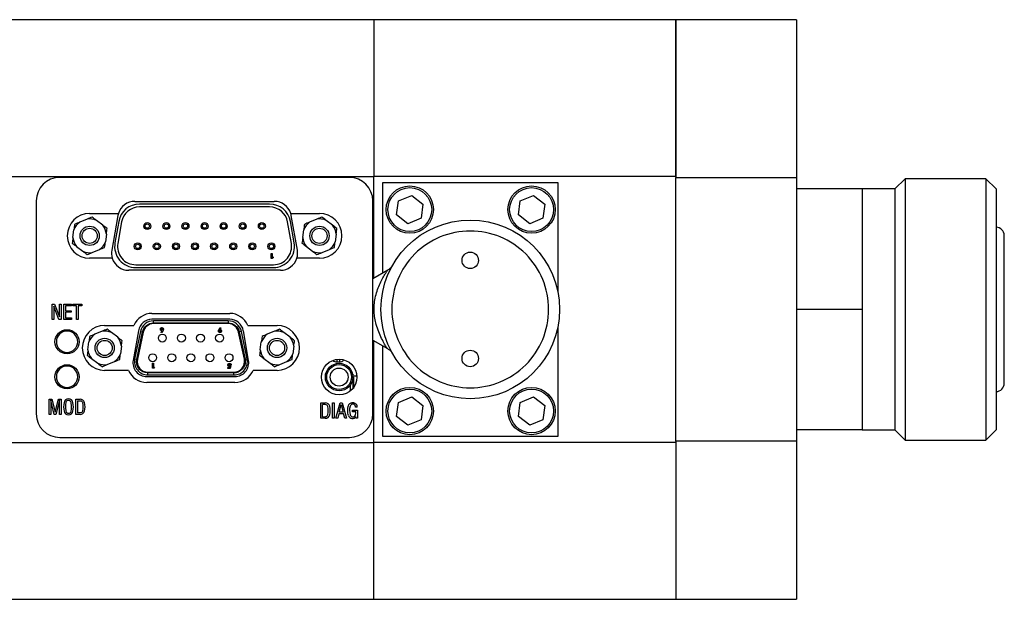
# Model space of a CAD drawing. Header units: inches. Extents: x 1.6 to 32.1, y 1.8 to 20.6.
# Tile 5 of 13: x 11.4 to 17, y 17.3 to 20.6. Entities that reach past the tile are written whole.
import ezdxf

# ---------------------------------------------------------------- set-up
doc = ezdxf.new("R2010")
doc.units = ezdxf.units.IN
doc.header["$LTSCALE"] = 2
doc.header["$MEASUREMENT"] = 0

msp = doc.modelspace()

# ---------------------------------------------------------------- linework, layer by layer
at = {"color": 7, "linetype": 'Continuous', "lineweight": 25}
for p, q in [((13.3754, 20.6356), (8.651, 20.6356)), ((15.0998, 20.6367), (13.3754, 20.6367)), ((13.3754, 20.6367), (13.3754, 19.7432)), ((15.7887, 20.6367), (15.0998, 20.6367)), ((15.0998, 20.6367), (15.0998, 19.7356)), ((15.0998, 19.7432), (15.0998, 20.6367)), ((15.7887, 20.6367), (15.7887, 19.7356)), ((8.651, 19.7421), (13.3754, 19.7421)), ((13.2363, 19.7366), (11.5828, 19.7366)), ((13.3754, 19.7432), (15.0998, 19.7432)), ((13.3754, 19.1615), (13.3754, 19.7432)), ((15.0998, 19.7356), (15.7887, 19.7356)), ((15.0998, 18.2307), (15.0998, 19.7356)), ((15.7887, 19.7356), (15.7887, 18.2307)), ((13.4265, 19.191), (13.4265, 19.7081)), ((13.4265, 19.7081), (14.4265, 19.7081)), ((14.4265, 19.7081), (14.4265, 19.0836)), ((16.4092, 19.7288), (16.3512, 19.6708)), ((16.8707, 19.7288), (16.4092, 19.7288)), ((16.4092, 19.7288), (16.4092, 18.2375)), ((16.9287, 19.6708), (16.8707, 19.7288)), ((16.8707, 19.7288), (16.8707, 18.2375)), ((13.5169, 19.6027), (13.5921, 19.6339)), ((13.5921, 19.6339), (13.6567, 19.5843)), ((14.2119, 19.6027), (14.2871, 19.6339)), ((14.2871, 19.6339), (14.3517, 19.5843)), ((16.1637, 19.6706), (15.7887, 19.6706)), ((16.3512, 19.6706), (16.1637, 19.6706)), ((16.1637, 19.6706), (16.1637, 19.3269)), ((16.3512, 19.6708), (16.3512, 18.2955)), ((16.9287, 19.6708), (16.9287, 18.2955)), ((11.4489, 19.6027), (11.4489, 18.3862)), ((12.0112, 19.5999), (12.8079, 19.5999)), ((12.7811, 19.5844), (12.0381, 19.5844)), ((12.7811, 19.568), (12.0381, 19.568)), ((13.3702, 18.3862), (13.3702, 19.6027)), ((13.5063, 19.522), (13.5169, 19.6027)), ((13.6567, 19.5843), (13.6461, 19.5036)), ((14.2013, 19.522), (14.2119, 19.6027)), ((14.3517, 19.5843), (14.3411, 19.5036)), ((11.7536, 19.531), (11.9173, 19.531)), ((11.9143, 19.5185), (11.8795, 19.3217)), ((12.9018, 19.531), (13.0655, 19.531)), ((12.9395, 19.3217), (12.9048, 19.5185)), ((13.5709, 19.4724), (13.5063, 19.522)), ((14.2659, 19.4724), (14.2013, 19.522)), ((11.7385, 19.498), (11.697, 19.4808)), ((11.8282, 19.4636), (11.7926, 19.4909)), ((11.9195, 19.4849), (11.898, 19.3629)), ((11.9356, 19.4821), (11.9141, 19.3601)), ((12.905, 19.3601), (12.8835, 19.4821)), ((12.9211, 19.3629), (12.8996, 19.4849)), ((13.0505, 19.498), (13.009, 19.4808)), ((13.1402, 19.4636), (13.1046, 19.4909)), ((13.6461, 19.5036), (13.5709, 19.4724)), ((14.3411, 19.5036), (14.2659, 19.4724)), ((11.6579, 19.3929), (11.6638, 19.4374)), ((11.8492, 19.4131), (11.8433, 19.3686)), ((12.9699, 19.3929), (12.9758, 19.4374)), ((13.1612, 19.4131), (13.1553, 19.3686)), ((16.9756, 18.5613), (16.9756, 19.405)), ((11.6789, 19.3425), (11.7145, 19.3152)), ((12.9909, 19.3425), (13.0265, 19.3152)), ((11.7686, 19.3081), (11.8101, 19.3252)), ((12.7904, 19.303), (12.7962, 19.303)), ((12.7904, 19.273), (12.7904, 19.303)), ((12.7962, 19.303), (12.7962, 19.2781)), ((12.7962, 19.2781), (12.8021, 19.2826)), ((12.8021, 19.2826), (12.8021, 19.2775)), ((13.0806, 19.3081), (13.1221, 19.3252)), ((16.1637, 19.3269), (16.1637, 18.9831)), ((11.8826, 19.2751), (11.7536, 19.2751)), ((12.0165, 19.238), (12.8026, 19.238)), ((12.7962, 19.273), (12.7904, 19.273)), ((12.8021, 19.2775), (12.7962, 19.273)), ((13.0655, 19.2751), (12.9365, 19.2751)), ((12.8426, 19.2062), (11.9765, 19.2062)), ((12.0165, 19.2216), (12.8026, 19.2216)), ((13.4557, 19.2078), (13.3702, 19.1585)), ((11.5395, 18.9264), (11.5395, 19.0129)), ((11.5395, 19.0129), (11.5527, 19.0129)), ((11.5527, 19.0129), (11.5817, 18.9402)), ((11.5817, 19.0129), (11.5909, 19.0129)), ((11.5817, 18.9402), (11.5817, 19.0129)), ((11.5909, 19.0129), (11.5909, 18.9264)), ((11.6064, 19.0129), (11.6495, 19.0129)), ((11.6064, 18.9264), (11.6064, 19.0129)), ((11.6495, 19.0036), (11.6157, 19.0036)), ((11.6157, 19.0036), (11.6157, 18.9759)), ((11.6495, 19.0129), (11.6495, 19.0036)), ((11.6566, 19.0036), (11.6566, 19.0129)), ((11.6566, 19.0129), (11.7096, 19.0129)), ((11.6786, 19.0036), (11.6566, 19.0036)), ((11.6786, 18.9264), (11.6786, 19.0036)), ((11.7096, 19.0036), (11.6888, 19.0036)), ((11.6888, 19.0036), (11.6888, 18.9264)), ((11.7096, 19.0129), (11.7096, 19.0036)), ((11.5784, 18.9264), (11.5487, 19.0007)), ((11.5487, 19.0007), (11.5487, 18.9264)), ((11.6157, 18.9759), (11.6471, 18.9759)), ((11.6471, 18.9671), (11.6157, 18.9671)), ((11.6157, 18.9671), (11.6157, 18.9355)), ((11.6471, 18.9759), (11.6471, 18.9671)), ((12.1092, 18.9601), (12.5534, 18.9601)), ((16.1637, 18.9831), (15.7887, 18.9831)), ((16.1637, 18.9831), (16.1637, 18.6394)), ((11.5487, 18.9264), (11.5395, 18.9264)), ((11.5909, 18.9264), (11.5784, 18.9264)), ((11.6495, 18.9264), (11.6064, 18.9264)), ((11.6157, 18.9355), (11.6495, 18.9355)), ((11.6495, 18.9355), (11.6495, 18.9264)), ((11.6888, 18.9264), (11.6786, 18.9264)), ((11.8392, 18.8912), (12.0057, 18.8912)), ((12.5534, 18.9266), (12.1092, 18.9266)), ((12.5443, 18.9178), (12.1186, 18.9178)), ((12.1186, 18.9058), (12.1186, 18.9178)), ((12.1186, 18.9058), (12.5443, 18.9058)), ((12.5443, 18.9028), (12.1186, 18.9028)), ((12.5443, 18.9018), (12.1186, 18.9018)), ((12.5443, 18.9178), (12.5443, 18.9058)), ((12.657, 18.8912), (12.8234, 18.8912)), ((11.8241, 18.8582), (11.7827, 18.841)), ((11.9139, 18.8238), (11.8783, 18.8511)), ((12.0317, 18.8616), (12.0018, 18.6923)), ((12.0433, 18.8567), (12.0104, 18.7017)), ((12.0222, 18.6993), (12.055, 18.8543)), ((12.0579, 18.8536), (12.0251, 18.6986)), ((12.0589, 18.8534), (12.0261, 18.6984)), ((12.0433, 18.8567), (12.055, 18.8543)), ((12.1609, 18.8519), (12.1658, 18.8615)), ((12.1653, 18.8497), (12.1609, 18.8519)), ((12.1724, 18.8636), (12.1653, 18.8497)), ((12.491, 18.8666), (12.4981, 18.8805)), ((12.5025, 18.8783), (12.4977, 18.8687)), ((12.4981, 18.8805), (12.5025, 18.8783)), ((12.6368, 18.6984), (12.604, 18.8534)), ((12.6378, 18.6986), (12.6049, 18.8536)), ((12.6196, 18.8567), (12.6079, 18.8543)), ((12.6079, 18.8543), (12.6407, 18.6993)), ((12.6524, 18.7017), (12.6196, 18.8567)), ((12.6608, 18.6923), (12.631, 18.8616)), ((12.8084, 18.8582), (12.7669, 18.841)), ((12.8981, 18.8238), (12.8625, 18.8511)), ((14.4265, 18.8826), (14.4265, 18.2581)), ((11.7436, 18.7532), (11.7494, 18.7977)), ((12.7278, 18.7532), (12.7337, 18.7977)), ((13.3702, 18.8078), (13.4534, 18.7598)), ((13.3754, 18.2231), (13.3754, 18.8048)), ((11.9348, 18.7733), (11.929, 18.7288)), ((12.9191, 18.7733), (12.9132, 18.7288)), ((13.4265, 18.2581), (13.4265, 18.7753)), ((11.7645, 18.7027), (11.8001, 18.6754)), ((11.8543, 18.6683), (11.8957, 18.6855)), ((12.0104, 18.7017), (12.0222, 18.6993)), ((12.113, 18.6482), (12.113, 18.676)), ((12.113, 18.676), (12.118, 18.676)), ((12.118, 18.676), (12.118, 18.6528)), ((12.5615, 18.6677), (12.5558, 18.6677)), ((12.6407, 18.6993), (12.6524, 18.7017)), ((12.7488, 18.7027), (12.7844, 18.6754)), ((12.8385, 18.6683), (12.88, 18.6855)), ((13.1646, 18.6835), (13.1792, 18.6835)), ((11.9758, 18.6353), (11.8392, 18.6353)), ((12.0858, 18.6248), (12.5771, 18.6248)), ((12.0858, 18.6238), (12.5771, 18.6238)), ((12.5771, 18.6208), (12.0858, 18.6208)), ((12.0858, 18.6088), (12.0858, 18.6208)), ((12.0858, 18.6088), (12.5771, 18.6088)), ((12.1207, 18.6482), (12.113, 18.6482)), ((12.118, 18.6528), (12.1237, 18.6528)), ((12.1237, 18.6528), (12.1207, 18.6482)), ((12.5433, 18.6513), (12.552, 18.6513)), ((12.5433, 18.6466), (12.5433, 18.6513)), ((12.556, 18.6466), (12.5433, 18.6466)), ((12.552, 18.6513), (12.5531, 18.6565)), ((12.5551, 18.6631), (12.5593, 18.6621)), ((12.5593, 18.6621), (12.556, 18.6466)), ((12.5771, 18.6088), (12.5771, 18.6208)), ((12.8234, 18.6353), (12.6868, 18.6353)), ((16.1637, 18.6394), (16.1637, 18.2956)), ((12.0794, 18.5999), (12.5833, 18.5999)), ((12.5833, 18.5664), (12.0794, 18.5664)), ((13.2793, 18.6028), (13.2601, 18.6028)), ((13.2404, 18.5489), (13.2404, 18.5168)), ((11.5215, 18.3839), (11.5215, 18.4702)), ((11.5215, 18.4702), (11.5382, 18.4702)), ((11.5311, 18.4642), (11.5311, 18.3839)), ((11.5511, 18.3839), (11.5311, 18.4642)), ((11.5382, 18.4702), (11.5558, 18.3973)), ((11.5558, 18.3973), (11.575, 18.4702)), ((11.5816, 18.4642), (11.5608, 18.3839)), ((11.575, 18.4702), (11.5911, 18.4702)), ((11.5816, 18.3839), (11.5816, 18.4642)), ((11.5911, 18.4702), (11.5911, 18.3839)), ((11.6739, 18.3836), (11.6739, 18.4704)), ((11.6739, 18.4704), (11.6993, 18.4704)), ((11.6837, 18.462), (11.6837, 18.3921)), ((13.0731, 18.3623), (13.0731, 18.4491)), ((13.0731, 18.4491), (13.0985, 18.4491)), ((13.0829, 18.3707), (13.0829, 18.4406)), ((13.14, 18.3623), (13.14, 18.4494)), ((13.14, 18.4494), (13.1504, 18.4494)), ((13.1504, 18.4494), (13.1504, 18.3623)), ((13.1597, 18.3623), (13.1834, 18.449)), ((13.1782, 18.3963), (13.1895, 18.4413)), ((13.1834, 18.449), (13.1959, 18.449)), ((13.1895, 18.4413), (13.2009, 18.3963)), ((13.1959, 18.449), (13.2199, 18.3623)), ((13.5063, 18.372), (13.5169, 18.4527)), ((13.5169, 18.4527), (13.5921, 18.4839)), ((13.5921, 18.4839), (13.6567, 18.4343)), ((14.2013, 18.372), (14.2119, 18.4527)), ((14.2119, 18.4527), (14.2871, 18.4839)), ((14.2871, 18.4839), (14.3517, 18.4343)), ((11.5311, 18.3839), (11.5215, 18.3839)), ((11.5608, 18.3839), (11.5511, 18.3839)), ((11.5911, 18.3839), (11.5816, 18.3839)), ((11.6993, 18.3836), (11.6739, 18.3836)), ((13.1758, 18.3876), (13.1696, 18.3623)), ((13.203, 18.3876), (13.1758, 18.3876)), ((13.2009, 18.3963), (13.1782, 18.3963)), ((13.2097, 18.3623), (13.203, 18.3876)), ((13.2534, 18.4077), (13.2826, 18.4077)), ((13.2534, 18.3991), (13.2534, 18.4077)), ((13.2733, 18.3991), (13.2534, 18.3991)), ((13.2817, 18.4245), (13.272, 18.4245)), ((13.2826, 18.4077), (13.2826, 18.3625)), ((13.6567, 18.4343), (13.6461, 18.3536)), ((14.3517, 18.4343), (14.3411, 18.3536)), ((13.0985, 18.3623), (13.0731, 18.3623)), ((13.1504, 18.3623), (13.14, 18.3623)), ((13.1696, 18.3623), (13.1597, 18.3623)), ((13.2199, 18.3623), (13.2097, 18.3623)), ((13.2741, 18.3625), (13.274, 18.371)), ((13.2826, 18.3625), (13.2741, 18.3625)), ((13.5709, 18.3224), (13.5063, 18.372)), ((13.6461, 18.3536), (13.5709, 18.3224)), ((14.2659, 18.3224), (14.2013, 18.372)), ((14.3411, 18.3536), (14.2659, 18.3224)), ((16.1637, 18.2956), (15.7887, 18.2956)), ((16.1637, 18.2956), (16.3512, 18.2956)), ((16.3512, 18.2955), (16.4092, 18.2375)), ((16.8707, 18.2375), (16.9287, 18.2955)), ((13.3754, 18.222), (8.651, 18.222)), ((11.5828, 18.2523), (13.2363, 18.2523)), ((15.0998, 18.2231), (13.3754, 18.2231)), ((13.3754, 17.8134), (13.3754, 18.2231)), ((14.4265, 18.2581), (13.4265, 18.2581)), ((15.7887, 18.2307), (15.0998, 18.2307)), ((15.0998, 18.2307), (15.0998, 17.3296)), ((15.0998, 18.2231), (15.0998, 17.3296)), ((15.7887, 18.2307), (15.7887, 17.3296)), ((16.4092, 18.2375), (16.8707, 18.2375)), ((13.3754, 17.3285), (13.3754, 17.8134)), ((8.651, 17.3285), (13.3754, 17.3285)), ((13.3754, 17.3296), (15.0998, 17.3296)), ((15.0998, 17.3296), (15.7887, 17.3296))]:
    msp.add_line(p, q, dxfattribs=at)
at = {"color": 8, "linetype": 'Continuous', "lineweight": 25}
for p, q in [((13.1646, 18.6976), (13.1646, 18.6835)), ((13.1792, 18.6984), (13.1792, 18.6835)), ((13.2561, 18.5876), (13.2561, 18.532))]:
    msp.add_line(p, q, dxfattribs=at)
at = {"color": 7, "linetype": 'Continuous', "lineweight": 25}
for centre, radius in [((13.5815, 19.5531), 0.135), ((13.5815, 19.5531), 0.125), ((14.2765, 19.5531), 0.135), ((14.2765, 19.5531), 0.125), ((11.7536, 19.403), 0.0551), ((12.0826, 19.459), 0.02), ((12.0826, 19.459), 0.0125), ((12.1916, 19.459), 0.02), ((12.1916, 19.459), 0.0125), ((12.3006, 19.459), 0.02), ((12.3006, 19.459), 0.0125), ((12.4096, 19.459), 0.02), ((12.4096, 19.459), 0.0125), ((12.5186, 19.459), 0.02), ((12.5186, 19.459), 0.0125), ((12.6276, 19.459), 0.02), ((12.6276, 19.459), 0.0125), ((12.7366, 19.459), 0.02), ((12.7366, 19.459), 0.0125), ((13.0656, 19.403), 0.0551), ((13.9265, 18.9831), 0.51), ((11.7536, 19.403), 0.0433), ((13.0656, 19.403), 0.0433), ((12.0281, 19.343), 0.02), ((12.0281, 19.343), 0.0125), ((12.1371, 19.343), 0.02), ((12.1371, 19.343), 0.0125), ((12.2461, 19.343), 0.02), ((12.2461, 19.343), 0.0125), ((12.3551, 19.343), 0.02), ((12.3551, 19.343), 0.0125), ((12.4641, 19.343), 0.02), ((12.4641, 19.343), 0.0125), ((12.5731, 19.343), 0.02), ((12.5731, 19.343), 0.0125), ((12.6821, 19.343), 0.02), ((12.6821, 19.343), 0.0125), ((12.7911, 19.343), 0.02), ((12.7911, 19.343), 0.0125), ((13.9265, 19.2631), 0.047), ((11.6245, 18.7985), 0.0689), ((12.1684, 18.8193), 0.0225), ((12.2774, 18.8193), 0.0225), ((12.3864, 18.8193), 0.0225), ((12.4954, 18.8193), 0.0225), ((11.8392, 18.7633), 0.0551), ((11.8392, 18.7633), 0.0433), ((12.8234, 18.7633), 0.0551), ((12.8234, 18.7633), 0.0433), ((12.1134, 18.7073), 0.0225), ((12.2224, 18.7073), 0.0225), ((12.3314, 18.7073), 0.0225), ((12.4404, 18.7073), 0.0225), ((12.5494, 18.7073), 0.0225), ((13.9265, 18.7031), 0.047), ((11.6245, 18.5985), 0.0689), ((13.1779, 18.5969), 0.1016), ((13.1779, 18.5969), 0.0787), ((13.1779, 18.5969), 0.0709), ((13.1779, 18.5969), 0.0512), ((13.5815, 18.4031), 0.135), ((13.5815, 18.4031), 0.125), ((14.2765, 18.4031), 0.135), ((14.2765, 18.4031), 0.125)]:
    msp.add_circle(centre, radius, dxfattribs=at)
for centre, radius, start, end in [((11.5828, 19.6027), 0.1339, 90, 180), ((13.2363, 19.6027), 0.1339, 0, 90), ((12.0112, 19.5014), 0.0984, 90, 162.5424), ((12.0381, 19.464), 0.1204, 90, 170), ((12.0381, 19.464), 0.104, 90, 170), ((12.7811, 19.464), 0.1204, 10, 90), ((12.7811, 19.464), 0.104, 10, 90), ((12.8079, 19.5014), 0.0984, 17.4576, 90), ((11.7536, 19.403), 0.128, 90, 270), ((12.0112, 19.5014), 0.0984, 162.5424, 170), ((12.8079, 19.5014), 0.0984, 10, 17.4576), ((13.0655, 19.403), 0.128, 270, 90), ((11.7536, 19.403), 0.0962, 126.0156, 159.0297), ((11.7536, 19.403), 0.0962, 66.0156, 99.0297), ((11.7536, 19.403), 0.0962, 6.0156, 39.0297), ((13.0656, 19.403), 0.0962, 126.0156, 159.0297), ((13.0656, 19.403), 0.0962, 66.0156, 99.0297), ((13.0656, 19.403), 0.0962, 6.0156, 39.0297), ((16.9287, 19.405), 0.0469, 0, 90), ((11.7536, 19.403), 0.0962, 186.0156, 219.0297), ((11.7536, 19.403), 0.0962, 306.0156, 339.0297), ((12.0165, 19.342), 0.1204, 170, 270), ((12.0165, 19.342), 0.104, 170, 270), ((12.8026, 19.342), 0.1204, 270, 10), ((12.8026, 19.342), 0.104, 270, 10), ((13.0656, 19.403), 0.0962, 186.0156, 219.0297), ((13.0656, 19.403), 0.0962, 306.0156, 339.0297), ((11.7536, 19.403), 0.0962, 246.0156, 279.0297), ((11.9765, 19.3046), 0.0984, 170, 197.4576), ((12.8426, 19.3046), 0.0984, 342.5424, 10), ((13.0656, 19.403), 0.0962, 246.0156, 279.0297), ((11.9765, 19.3046), 0.0984, 197.4576, 270), ((12.8426, 19.3046), 0.0984, 270, 342.5424), ((12.1092, 18.8479), 0.1122, 90, 157.2963), ((12.5534, 18.8479), 0.1122, 22.7037, 90), ((11.8392, 18.7633), 0.128, 90, 270), ((12.1092, 18.8479), 0.0787, 90, 170), ((12.1186, 18.8408), 0.077, 90, 168.0427), ((12.1186, 18.8408), 0.062, 90, 168.0427), ((12.1186, 18.8408), 0.061, 90, 168.0427), ((12.5443, 18.8408), 0.077, 11.9573, 90), ((12.5443, 18.8408), 0.062, 11.9573, 90), ((12.5443, 18.8408), 0.061, 11.9573, 90), ((12.5534, 18.8479), 0.0787, 10, 90), ((12.8234, 18.7633), 0.128, 270, 90), ((11.6245, 18.7985), 0.061, 0, 180), ((11.8392, 18.7633), 0.0962, 126.0156, 159.0297), ((11.8392, 18.7633), 0.0962, 66.0156, 99.0297), ((12.8234, 18.7633), 0.0962, 126.0156, 159.0297), ((12.8234, 18.7633), 0.0962, 66.0156, 99.0297), ((11.6245, 18.7985), 0.061, 180, 0), ((11.8392, 18.7633), 0.0962, 6.0156, 39.0297), ((12.8234, 18.7633), 0.0962, 6.0156, 39.0297), ((11.8392, 18.7633), 0.0962, 186.0156, 219.0297), ((11.8392, 18.7633), 0.0962, 306.0156, 339.0297), ((12.8234, 18.7633), 0.0962, 186.0156, 219.0297), ((12.8234, 18.7633), 0.0962, 306.0156, 339.0297), ((11.8392, 18.7633), 0.0962, 246.0156, 279.0297), ((12.0794, 18.6786), 0.0787, 170, 270), ((12.0858, 18.6858), 0.077, 168.0427, 270), ((12.0858, 18.6858), 0.062, 168.0427, 270), ((12.0858, 18.6858), 0.061, 168.0427, 270), ((12.5771, 18.6858), 0.077, 270, 11.9573), ((12.5771, 18.6858), 0.062, 270, 11.9573), ((12.5771, 18.6858), 0.061, 270, 11.9573), ((12.5833, 18.6786), 0.0787, 270, 10), ((12.8234, 18.7633), 0.0962, 246.0156, 279.0297), ((13.1646, 18.719), 0.0354, 229.9922, 270), ((13.1792, 18.719), 0.0354, 270, 316.9038), ((11.6245, 18.5985), 0.061, 0, 180), ((12.0794, 18.6786), 0.1122, 202.7037, 270), ((12.5833, 18.6786), 0.1122, 270, 337.2963), ((13.2561, 18.6088), 0.00394, 0, 90), ((11.6245, 18.5985), 0.061, 180, 0), ((13.2286, 18.5773), 0.00394, 122.6508, 180), ((16.9287, 18.5613), 0.0469, 270, 0), ((11.7203, 18.427), 0.1157, 167.7502, 192.2498), ((11.6327, 18.4468), 0.0259, 10.726, 169.274), ((11.545, 18.427), 0.1157, 347.7502, 12.2498), ((11.7005, 18.4455), 0.025, 14.1945, 92.7321), ((11.6033, 18.427), 0.1135, 348.2359, 11.7641), ((11.6117, 18.427), 0.1157, 347.7502, 12.2498), ((13.0997, 18.4241), 0.025, 14.1945, 92.7321), ((13.2558, 18.4271), 0.0158, 9.5532, 169.0816), ((13.24, 18.4229), 0.0417, 2.2064, 23.2928), ((11.5828, 18.3862), 0.1339, 180, 270), ((11.6327, 18.4073), 0.0259, 190.726, 349.274), ((11.7005, 18.4086), 0.025, 267.2679, 345.8055), ((13.0025, 18.4057), 0.1135, 348.2359, 11.7641), ((13.0109, 18.4057), 0.1157, 347.7502, 12.2498), ((13.2363, 18.3862), 0.1339, 270, 0), ((13.3329, 18.4063), 0.0956, 165.6029, 194.8476), ((13.256, 18.3857), 0.016, 193.7358, 349.5139), ((13.1641, 18.4151), 0.1084, 4.9792, 7.7827), ((13.2147, 18.3962), 0.0586, 346.7425, 2.8106), ((13.0997, 18.3872), 0.025, 267.2679, 345.8055), ((13.2542, 18.3845), 0.024, 197.0663, 325.86)]:
    msp.add_arc(centre, radius, start, end, dxfattribs=at)
for points in [[(11.7676, 19.5101), (11.7583, 19.5062), (11.7486, 19.5022), (11.7385, 19.498)], [(11.7926, 19.4909), (11.7839, 19.4976), (11.7756, 19.5039), (11.7676, 19.5101)], [(13.0796, 19.5101), (13.0703, 19.5062), (13.0606, 19.5022), (13.0505, 19.498)], [(13.1046, 19.4909), (13.0959, 19.4976), (13.0876, 19.5039), (13.0796, 19.5101)], [(11.6679, 19.4687), (11.6666, 19.4587), (11.6652, 19.4484), (11.6638, 19.4374)], [(11.697, 19.4808), (11.6868, 19.4766), (11.6772, 19.4726), (11.6679, 19.4687)], [(11.8533, 19.4444), (11.8453, 19.4505), (11.837, 19.4569), (11.8282, 19.4636)], [(12.9799, 19.4687), (12.9786, 19.4587), (12.9772, 19.4484), (12.9758, 19.4374)], [(13.009, 19.4808), (12.9988, 19.4766), (12.9892, 19.4726), (12.9799, 19.4687)], [(13.1653, 19.4444), (13.1573, 19.4505), (13.149, 19.4569), (13.1402, 19.4636)], [(11.8492, 19.4131), (11.8506, 19.424), (11.852, 19.4344), (11.8533, 19.4444)], [(13.1612, 19.4131), (13.1626, 19.424), (13.164, 19.4344), (13.1653, 19.4444)], [(11.6579, 19.3929), (11.6565, 19.382), (11.6551, 19.3717), (11.6538, 19.3617)], [(11.6538, 19.3617), (11.6618, 19.3555), (11.6701, 19.3492), (11.6789, 19.3425)], [(11.8392, 19.3373), (11.8405, 19.3473), (11.8419, 19.3577), (11.8433, 19.3686)], [(12.9699, 19.3929), (12.9685, 19.382), (12.9671, 19.3717), (12.9658, 19.3617)], [(12.9658, 19.3617), (12.9738, 19.3555), (12.9821, 19.3492), (12.9909, 19.3425)], [(13.1512, 19.3373), (13.1525, 19.3473), (13.1539, 19.3577), (13.1553, 19.3686)], [(11.7145, 19.3152), (11.7232, 19.3085), (11.7315, 19.3021), (11.7395, 19.296)], [(11.7395, 19.296), (11.7488, 19.2998), (11.7585, 19.3038), (11.7686, 19.3081)], [(11.8101, 19.3252), (11.8203, 19.3295), (11.8299, 19.3335), (11.8392, 19.3373)], [(13.0265, 19.3152), (13.0352, 19.3085), (13.0435, 19.3021), (13.0515, 19.296)], [(13.0515, 19.296), (13.0608, 19.2998), (13.0705, 19.3038), (13.0806, 19.3081)], [(13.1221, 19.3252), (13.1323, 19.3295), (13.1419, 19.3335), (13.1512, 19.3373)], [(11.7827, 18.841), (11.7725, 18.8368), (11.7628, 18.8328), (11.7535, 18.8289)], [(11.8532, 18.8703), (11.8439, 18.8664), (11.8343, 18.8624), (11.8241, 18.8582)], [(11.8783, 18.8511), (11.8695, 18.8578), (11.8613, 18.8642), (11.8532, 18.8703)], [(12.7669, 18.841), (12.7567, 18.8368), (12.7471, 18.8328), (12.7378, 18.8289)], [(12.8375, 18.8703), (12.8282, 18.8664), (12.8185, 18.8624), (12.8084, 18.8582)], [(12.8625, 18.8511), (12.8538, 18.8578), (12.8455, 18.8642), (12.8375, 18.8703)], [(11.7535, 18.8289), (11.7522, 18.8189), (11.7508, 18.8086), (11.7494, 18.7977)], [(11.9389, 18.8046), (11.9309, 18.8108), (11.9226, 18.8171), (11.9139, 18.8238)], [(11.9348, 18.7733), (11.9363, 18.7843), (11.9376, 18.7946), (11.9389, 18.8046)], [(12.7378, 18.8289), (12.7365, 18.8189), (12.7351, 18.8086), (12.7337, 18.7977)], [(12.9232, 18.8046), (12.9152, 18.8108), (12.9069, 18.8171), (12.8981, 18.8238)], [(12.9191, 18.7733), (12.9205, 18.7843), (12.9219, 18.7946), (12.9232, 18.8046)], [(11.7436, 18.7532), (11.7421, 18.7422), (11.7408, 18.7319), (11.7395, 18.7219)], [(11.7395, 18.7219), (11.7475, 18.7158), (11.7557, 18.7094), (11.7645, 18.7027)], [(11.9249, 18.6976), (11.9262, 18.7076), (11.9276, 18.7179), (11.929, 18.7288)], [(12.7278, 18.7532), (12.7264, 18.7422), (12.725, 18.7319), (12.7237, 18.7219)], [(12.7237, 18.7219), (12.7317, 18.7158), (12.74, 18.7094), (12.7488, 18.7027)], [(12.9091, 18.6976), (12.9104, 18.7076), (12.9118, 18.7179), (12.9132, 18.7288)], [(11.8001, 18.6754), (11.8089, 18.6687), (11.8171, 18.6623), (11.8251, 18.6562)], [(11.8251, 18.6562), (11.8345, 18.6601), (11.8441, 18.6641), (11.8543, 18.6683)], [(11.8957, 18.6855), (11.9059, 18.6897), (11.9156, 18.6937), (11.9249, 18.6976)], [(12.6407, 18.6993), (12.6416, 18.6948), (12.6421, 18.6903), (12.6421, 18.6858)], [(12.7844, 18.6754), (12.7931, 18.6687), (12.8014, 18.6623), (12.8094, 18.6562)], [(12.8094, 18.6562), (12.8187, 18.6601), (12.8284, 18.6641), (12.8385, 18.6683)], [(12.88, 18.6855), (12.8902, 18.6897), (12.8998, 18.6937), (12.9091, 18.6976)]]:
    msp.add_open_spline(points, degree=3, dxfattribs=at)
for points, knots in [([(13.9265, 18.5356), (13.8079, 18.5356), (13.694, 18.5828), (13.5262, 18.7506), (13.479, 18.8645), (13.479, 19.1018), (13.5262, 19.2157), (13.694, 19.3835), (13.8079, 19.4306), (14.0452, 19.4306), (14.1591, 19.3835), (14.3269, 19.2157), (14.374, 19.1018), (14.374, 18.8645), (14.3269, 18.7506), (14.1591, 18.5828), (14.0452, 18.5356), (13.9265, 18.5356)], [0, 0, 0, 0, 0.125, 0.125, 0.25, 0.25, 0.375, 0.375, 0.5, 0.5, 0.625, 0.625, 0.75, 0.75, 0.875, 0.875, 1, 1, 1, 1]), ([(13.4787, 19.2285), (13.4752, 19.2243), (13.4683, 19.2159), (13.459, 19.2099), (13.4543, 19.207)], [0, 0, 0, 0, 0.503548, 1, 1, 1, 1]), ([(13.4535, 18.7598), (13.4535, 18.7598), (13.4539, 18.7586), (13.448, 18.7661), (13.4376, 18.7841), (13.4153, 18.8255), (13.3896, 18.8885), (13.3741, 18.9707), (13.3817, 19.0518), (13.4076, 19.1269), (13.432, 19.174), (13.4497, 19.1979), (13.4553, 19.2067), (13.4556, 19.2073), (13.4558, 19.2076)], [0, 0, 0, 0, 0.001366, 0.061428, 0.133085, 0.215533, 0.363441, 0.478367, 0.598291, 0.73016, 0.864694, 0.915422, 0.960799, 1, 1, 1, 1]), ([(12.055, 18.8543), (12.0581, 18.8688), (12.0661, 18.8819), (12.0893, 18.9007), (12.1037, 18.9058), (12.1186, 18.9058)], [0, 0, 0, 0, 0.5, 0.5, 1, 1, 1, 1]), ([(12.5443, 18.9058), (12.5592, 18.9058), (12.5736, 18.9007), (12.5968, 18.8819), (12.6048, 18.8688), (12.6079, 18.8543)], [0, 0, 0, 0, 0.5, 0.5, 1, 1, 1, 1]), ([(12.1574, 18.8703), (12.1574, 18.8706), (12.1574, 18.8712), (12.1575, 18.8721), (12.1577, 18.8729), (12.158, 18.8737), (12.1583, 18.8744), (12.1587, 18.8752), (12.1593, 18.8758), (12.1598, 18.8765), (12.1605, 18.8771), (12.1612, 18.8776), (12.1619, 18.878), (12.1626, 18.8784), (12.1634, 18.8787), (12.1642, 18.8789), (12.165, 18.879), (12.1656, 18.879), (12.1659, 18.879)], [0, 0, 0, 0, 0.065621, 0.129704, 0.192008, 0.253165, 0.31459, 0.376533, 0.439287, 0.503799, 0.568284, 0.630629, 0.691513, 0.751998, 0.812377, 0.873577, 0.936027, 1, 1, 1, 1]), ([(12.1658, 18.8615), (12.1655, 18.8615), (12.1649, 18.8615), (12.1641, 18.8616), (12.1633, 18.8618), (12.1625, 18.8621), (12.1618, 18.8625), (12.1611, 18.8629), (12.1604, 18.8634), (12.1598, 18.864), (12.1592, 18.8647), (12.1587, 18.8654), (12.1583, 18.8661), (12.158, 18.8669), (12.1577, 18.8677), (12.1575, 18.8685), (12.1574, 18.8694), (12.1574, 18.87), (12.1574, 18.8703)], [0, 0, 0, 0, 0.063329, 0.124736, 0.184916, 0.2443, 0.303826, 0.364353, 0.426073, 0.489721, 0.553756, 0.616458, 0.678319, 0.740301, 0.802656, 0.866732, 0.932157, 1, 1, 1, 1]), ([(12.1624, 18.87), (12.1624, 18.8703), (12.1624, 18.8708), (12.1626, 18.8716), (12.1629, 18.8723), (12.1634, 18.8729), (12.164, 18.8734), (12.1646, 18.8737), (12.1653, 18.874), (12.1657, 18.874), (12.166, 18.874)], [0, 0, 0, 0, 0.137818, 0.26657, 0.392361, 0.519475, 0.643948, 0.762399, 0.878848, 1, 1, 1, 1]), ([(12.166, 18.8661), (12.1657, 18.8661), (12.1653, 18.8662), (12.1646, 18.8664), (12.1639, 18.8667), (12.1634, 18.8672), (12.1629, 18.8678), (12.1626, 18.8685), (12.1624, 18.8692), (12.1624, 18.8698), (12.1624, 18.87)], [0, 0, 0, 0, 0.126068, 0.246701, 0.365023, 0.489143, 0.614151, 0.737775, 0.864596, 1, 1, 1, 1]), ([(12.1659, 18.879), (12.1662, 18.879), (12.1668, 18.879), (12.1676, 18.8788), (12.1685, 18.8786), (12.1693, 18.8783), (12.17, 18.878), (12.1707, 18.8775), (12.1714, 18.877), (12.1721, 18.8764), (12.1726, 18.8757), (12.1731, 18.875), (12.1736, 18.8743), (12.1739, 18.8735), (12.1742, 18.8727), (12.1744, 18.8719), (12.1745, 18.8711), (12.1745, 18.8706), (12.1745, 18.8703)], [0, 0, 0, 0, 0.066486, 0.130736, 0.193287, 0.255291, 0.316538, 0.378867, 0.441877, 0.507117, 0.572271, 0.635427, 0.696817, 0.757357, 0.817265, 0.877134, 0.93802, 1, 1, 1, 1]), ([(12.166, 18.874), (12.1662, 18.874), (12.1667, 18.874), (12.1673, 18.8737), (12.1679, 18.8734), (12.1685, 18.8729), (12.1689, 18.8723), (12.1693, 18.8716), (12.1695, 18.8708), (12.1695, 18.8703), (12.1695, 18.87)], [0, 0, 0, 0, 0.116565, 0.230733, 0.349187, 0.475665, 0.605074, 0.732972, 0.862715, 1, 1, 1, 1]), ([(12.1695, 18.87), (12.1695, 18.8698), (12.1695, 18.8692), (12.1693, 18.8685), (12.169, 18.8678), (12.1685, 18.8672), (12.168, 18.8667), (12.1674, 18.8664), (12.1667, 18.8662), (12.1662, 18.8661), (12.166, 18.8661)], [0, 0, 0, 0, 0.137856, 0.267045, 0.392134, 0.518326, 0.642638, 0.759857, 0.877282, 1, 1, 1, 1]), ([(12.1745, 18.8703), (12.1745, 18.8701), (12.1745, 18.8696), (12.1744, 18.869), (12.1743, 18.8683), (12.1742, 18.8678), (12.174, 18.8673), (12.1739, 18.8669), (12.1737, 18.8665), (12.1735, 18.866), (12.1733, 18.8654), (12.173, 18.8649), (12.1727, 18.8643), (12.1725, 18.8638), (12.1724, 18.8636)], [0, 0, 0, 0, 0.092538, 0.185591, 0.279552, 0.375602, 0.427617, 0.487117, 0.554199, 0.628624, 0.709688, 0.799181, 0.895357, 1, 1, 1, 1]), ([(12.4889, 18.86), (12.4889, 18.8602), (12.4889, 18.8606), (12.489, 18.8613), (12.4891, 18.8619), (12.4893, 18.8625), (12.4894, 18.8629), (12.4895, 18.8633), (12.4897, 18.8638), (12.4899, 18.8642), (12.4901, 18.8648), (12.4904, 18.8653), (12.4907, 18.866), (12.4909, 18.8664), (12.491, 18.8666)], [0, 0, 0, 0, 0.092094, 0.185499, 0.279815, 0.375457, 0.426909, 0.486634, 0.553231, 0.627937, 0.709307, 0.798417, 0.895675, 1, 1, 1, 1]), ([(12.4975, 18.8512), (12.4972, 18.8512), (12.4966, 18.8513), (12.4958, 18.8514), (12.4949, 18.8516), (12.4941, 18.8519), (12.4934, 18.8523), (12.4927, 18.8527), (12.492, 18.8533), (12.4914, 18.8539), (12.4908, 18.8545), (12.4903, 18.8552), (12.4899, 18.856), (12.4895, 18.8567), (12.4893, 18.8575), (12.4891, 18.8583), (12.4889, 18.8591), (12.4889, 18.8597), (12.4889, 18.86)], [0, 0, 0, 0, 0.066427, 0.130619, 0.193114, 0.254924, 0.316298, 0.378571, 0.441525, 0.506708, 0.571492, 0.634591, 0.69628, 0.756765, 0.81662, 0.876835, 0.937666, 1, 1, 1, 1]), ([(12.4939, 18.8602), (12.4939, 18.8605), (12.494, 18.861), (12.4942, 18.8617), (12.4945, 18.8624), (12.4949, 18.863), (12.4954, 18.8635), (12.4961, 18.8638), (12.4967, 18.8641), (12.4972, 18.8641), (12.4974, 18.8641)], [0, 0, 0, 0, 0.136269, 0.264833, 0.391076, 0.517562, 0.641518, 0.759497, 0.876903, 1, 1, 1, 1]), ([(12.4974, 18.8562), (12.4972, 18.8563), (12.4968, 18.8563), (12.4961, 18.8565), (12.4955, 18.8569), (12.495, 18.8574), (12.4945, 18.858), (12.4942, 18.8587), (12.494, 18.8594), (12.4939, 18.8599), (12.4939, 18.8602)], [0, 0, 0, 0, 0.116381, 0.230369, 0.348637, 0.474211, 0.603416, 0.73153, 0.861986, 1, 1, 1, 1]), ([(12.4974, 18.8641), (12.4977, 18.8641), (12.4982, 18.8641), (12.4989, 18.8638), (12.4995, 18.8635), (12.5001, 18.863), (12.5005, 18.8624), (12.5008, 18.8617), (12.501, 18.861), (12.5011, 18.8605), (12.5011, 18.8602)], [0, 0, 0, 0, 0.126149, 0.245606, 0.365198, 0.488692, 0.61444, 0.738483, 0.865537, 1, 1, 1, 1]), ([(12.5011, 18.8602), (12.5011, 18.8599), (12.501, 18.8594), (12.5008, 18.8586), (12.5005, 18.8579), (12.5, 18.8574), (12.4995, 18.8569), (12.4988, 18.8565), (12.4982, 18.8563), (12.4977, 18.8563), (12.4974, 18.8562)], [0, 0, 0, 0, 0.136201, 0.265185, 0.390363, 0.517706, 0.643024, 0.761689, 0.878629, 1, 1, 1, 1]), ([(12.5061, 18.8599), (12.5061, 18.8596), (12.5061, 18.859), (12.5059, 18.8582), (12.5057, 18.8573), (12.5055, 18.8566), (12.5051, 18.8558), (12.5047, 18.8551), (12.5042, 18.8544), (12.5036, 18.8537), (12.503, 18.8532), (12.5023, 18.8526), (12.5016, 18.8522), (12.5008, 18.8519), (12.5, 18.8516), (12.4992, 18.8514), (12.4984, 18.8513), (12.4978, 18.8512), (12.4975, 18.8512)], [0, 0, 0, 0, 0.065971, 0.129995, 0.192241, 0.254119, 0.315113, 0.376788, 0.439483, 0.503935, 0.56836, 0.630974, 0.691801, 0.752229, 0.812552, 0.873695, 0.936086, 1, 1, 1, 1]), ([(12.4977, 18.8687), (12.498, 18.8687), (12.4985, 18.8687), (12.4994, 18.8686), (12.5002, 18.8684), (12.5009, 18.8681), (12.5016, 18.8678), (12.5023, 18.8673), (12.503, 18.8668), (12.5036, 18.8662), (12.5042, 18.8656), (12.5047, 18.8649), (12.5051, 18.8642), (12.5055, 18.8634), (12.5057, 18.8626), (12.5059, 18.8617), (12.5061, 18.8608), (12.5061, 18.8602), (12.5061, 18.8599)], [0, 0, 0, 0, 0.063396, 0.124462, 0.184705, 0.244153, 0.303741, 0.364333, 0.425865, 0.48958, 0.553683, 0.616452, 0.678378, 0.740426, 0.802847, 0.866591, 0.932085, 1, 1, 1, 1]), ([(13.4543, 18.7593), (13.459, 18.7563), (13.4683, 18.7503), (13.4752, 18.742), (13.4787, 18.7378)], [0, 0, 0, 0, 0.496391, 1, 1, 1, 1]), ([(12.0858, 18.6208), (12.0662, 18.6208), (12.0476, 18.6296), (12.0229, 18.6601), (12.0181, 18.6801), (12.0222, 18.6993)], [0, 0, 0, 0, 0.5, 0.5, 1, 1, 1, 1]), ([(12.543, 18.6655), (12.543, 18.6658), (12.543, 18.6665), (12.5431, 18.6675), (12.5433, 18.6684), (12.5436, 18.6693), (12.544, 18.6701), (12.5445, 18.6709), (12.545, 18.6717), (12.5457, 18.6724), (12.5463, 18.6731), (12.5471, 18.6736), (12.5479, 18.6741), (12.5487, 18.6745), (12.5495, 18.6748), (12.5504, 18.6751), (12.5513, 18.6752), (12.552, 18.6752), (12.5523, 18.6752)], [0, 0, 0, 0, 0.066755, 0.131728, 0.19481, 0.256899, 0.318751, 0.380351, 0.443324, 0.507463, 0.571506, 0.633361, 0.693942, 0.753929, 0.813802, 0.874524, 0.936222, 1, 1, 1, 1]), ([(12.5514, 18.6563), (12.5511, 18.6563), (12.5505, 18.6563), (12.5497, 18.6564), (12.5489, 18.6566), (12.5481, 18.6569), (12.5473, 18.6573), (12.5466, 18.6577), (12.546, 18.6582), (12.5454, 18.6589), (12.5448, 18.6595), (12.5443, 18.6602), (12.5439, 18.661), (12.5435, 18.6618), (12.5433, 18.6627), (12.5431, 18.6636), (12.543, 18.6645), (12.543, 18.6652), (12.543, 18.6655)], [0, 0, 0, 0, 0.063401, 0.124976, 0.184492, 0.243474, 0.302264, 0.361384, 0.421482, 0.483455, 0.545936, 0.608143, 0.66982, 0.732332, 0.796092, 0.861643, 0.929435, 1, 1, 1, 1]), ([(12.552, 18.6702), (12.5519, 18.6702), (12.5516, 18.6702), (12.5512, 18.6701), (12.5508, 18.67), (12.5504, 18.6699), (12.5501, 18.6697), (12.5497, 18.6695), (12.5494, 18.6692), (12.5491, 18.6689), (12.5489, 18.6686), (12.5486, 18.6683), (12.5484, 18.6679), (12.5482, 18.6675), (12.5481, 18.6671), (12.548, 18.6666), (12.548, 18.6662), (12.548, 18.6658), (12.548, 18.6657)], [0, 0, 0, 0, 0.061179, 0.120371, 0.178442, 0.235934, 0.294268, 0.352654, 0.413122, 0.475586, 0.5389, 0.601869, 0.664333, 0.727647, 0.792409, 0.85912, 0.928135, 1, 1, 1, 1]), ([(12.548, 18.6657), (12.548, 18.6655), (12.548, 18.6652), (12.548, 18.6648), (12.5481, 18.6643), (12.5482, 18.6639), (12.5484, 18.6635), (12.5486, 18.6632), (12.5488, 18.6628), (12.5491, 18.6625), (12.5494, 18.6622), (12.5497, 18.662), (12.55, 18.6618), (12.5503, 18.6616), (12.5507, 18.6614), (12.551, 18.6613), (12.5514, 18.6613), (12.5517, 18.6613), (12.5518, 18.6613)], [0, 0, 0, 0, 0.072891, 0.141883, 0.209282, 0.274623, 0.338439, 0.401305, 0.465006, 0.52832, 0.59074, 0.650981, 0.70969, 0.767212, 0.824188, 0.881767, 0.939955, 1, 1, 1, 1]), ([(12.5558, 18.6677), (12.5557, 18.6679), (12.5555, 18.6683), (12.5551, 18.6688), (12.5547, 18.6692), (12.5542, 18.6696), (12.5537, 18.6699), (12.5532, 18.6701), (12.5526, 18.6702), (12.5522, 18.6702), (12.552, 18.6702)], [0, 0, 0, 0, 0.138114, 0.268408, 0.394191, 0.517092, 0.637493, 0.757004, 0.877294, 1, 1, 1, 1]), ([(12.5523, 18.6752), (12.5526, 18.6752), (12.5531, 18.6752), (12.554, 18.6751), (12.5547, 18.6749), (12.5555, 18.6747), (12.5563, 18.6744), (12.557, 18.6741), (12.5576, 18.6737), (12.5583, 18.6732), (12.5589, 18.6727), (12.5594, 18.6721), (12.5599, 18.6715), (12.5603, 18.6708), (12.5607, 18.6701), (12.5611, 18.6694), (12.5613, 18.6685), (12.5615, 18.668), (12.5615, 18.6677)], [0, 0, 0, 0, 0.065935, 0.130037, 0.192362, 0.25382, 0.314199, 0.37467, 0.435154, 0.496479, 0.557809, 0.619031, 0.679691, 0.740961, 0.803375, 0.866818, 0.932318, 1, 1, 1, 1]), ([(12.6421, 18.6858), (12.6421, 18.6686), (12.6353, 18.652), (12.6109, 18.6276), (12.5944, 18.6208), (12.5771, 18.6208)], [0, 0, 0, 0, 0.5, 0.5, 1, 1, 1, 1]), ([(12.5531, 18.6565), (12.553, 18.6565), (12.5527, 18.6564), (12.5522, 18.6563), (12.5518, 18.6563), (12.5515, 18.6563), (12.5514, 18.6563)], [0, 0, 0, 0, 0.263654, 0.51998, 0.767103, 1, 1, 1, 1]), ([(12.5518, 18.6613), (12.5519, 18.6613), (12.5522, 18.6613), (12.5526, 18.6614), (12.5531, 18.6615), (12.5535, 18.6617), (12.5539, 18.662), (12.5543, 18.6623), (12.5547, 18.6626), (12.5549, 18.6629), (12.5551, 18.6631)], [0, 0, 0, 0, 0.11036, 0.221186, 0.334364, 0.452977, 0.577234, 0.708804, 0.849355, 1, 1, 1, 1]), ([(13.2601, 18.5965), (13.2601, 18.5961), (13.2601, 18.5939), (13.2601, 18.5884), (13.2601, 18.578), (13.2601, 18.5692), (13.2601, 18.5635)], [0, 0, 0, 0, 0.040986, 0.290579, 0.540742, 1, 1, 1, 1]), ([(13.2601, 18.5635), (13.2601, 18.5578), (13.2601, 18.549), (13.2601, 18.5388), (13.2601, 18.5345), (13.2601, 18.5325)], [0, 0, 0, 0, 0.497119, 0.767287, 1, 1, 1, 1]), ([(13.2601, 18.5379), (13.2601, 18.5381), (13.2601, 18.5385), (13.2601, 18.5412), (13.2601, 18.5439), (13.2601, 18.5448)], [0, 0, 0, 0, 0.397434, 0.793699, 1, 1, 1, 1]), ([(11.6174, 18.4512), (11.6146, 18.4369), (11.6143, 18.4218), (11.6169, 18.4054), (11.6171, 18.4037), (11.6181, 18.4), (11.6189, 18.3982), (11.6213, 18.3949), (11.6229, 18.3934), (11.6265, 18.3913), (11.6285, 18.3906), (11.6323, 18.39), (11.6341, 18.3901), (11.638, 18.391), (11.6399, 18.3918), (11.6433, 18.3942), (11.6448, 18.3957), (11.647, 18.3991), (11.6477, 18.401), (11.648, 18.4028)], [0, 0, 0, 0, 0.5, 0.5, 0.5625, 0.5625, 0.625, 0.625, 0.6875, 0.6875, 0.75, 0.75, 0.8125, 0.8125, 0.875, 0.875, 0.9375, 0.9375, 1, 1, 1, 1]), ([(11.648, 18.4028), (11.6508, 18.4172), (11.651, 18.4323), (11.6485, 18.4486), (11.6483, 18.4504), (11.6473, 18.4541), (11.6465, 18.4559), (11.644, 18.4592), (11.6424, 18.4607), (11.6389, 18.4628), (11.6369, 18.4634), (11.6331, 18.464), (11.6312, 18.464), (11.6274, 18.4631), (11.6255, 18.4623), (11.622, 18.4599), (11.6206, 18.4584), (11.6184, 18.4549), (11.6177, 18.453), (11.6174, 18.4512)], [0, 0, 0, 0, 0.5, 0.5, 0.5625, 0.5625, 0.625, 0.625, 0.6875, 0.6875, 0.75, 0.75, 0.8125, 0.8125, 0.875, 0.875, 0.9375, 0.9375, 1, 1, 1, 1]), ([(11.6837, 18.462), (11.6866, 18.462), (11.6909, 18.462), (11.6953, 18.462), (11.6982, 18.462), (11.6996, 18.4621), (11.7041, 18.4614), (11.7072, 18.4601), (11.712, 18.4558), (11.7137, 18.453), (11.7144, 18.4502)], [0, 0, 0, 0, 0.25, 0.375, 0.375, 0.5, 0.5, 0.75, 0.75, 1, 1, 1, 1]), ([(13.1136, 18.4288), (13.1128, 18.4316), (13.1112, 18.4344), (13.1064, 18.4387), (13.1033, 18.4401), (13.0988, 18.4407), (13.0973, 18.4406), (13.0944, 18.4406), (13.0901, 18.4406), (13.0858, 18.4406), (13.0829, 18.4406)], [0, 0, 0, 0, 0.25, 0.25, 0.5, 0.5, 0.625, 0.625, 0.75, 1, 1, 1, 1]), ([(13.2313, 18.3774), (13.2287, 18.3864), (13.2274, 18.3959), (13.2272, 18.4101), (13.2275, 18.4149), (13.2283, 18.4219), (13.2287, 18.4242), (13.2295, 18.4288), (13.2299, 18.4311), (13.2323, 18.4379), (13.2353, 18.4423), (13.2413, 18.4471), (13.2435, 18.4484), (13.248, 18.4502), (13.2503, 18.4508), (13.2574, 18.4517), (13.2626, 18.451), (13.2719, 18.4467), (13.2758, 18.4432), (13.2783, 18.4393)], [0, 0, 0, 0, 0.25, 0.25, 0.375, 0.375, 0.4375, 0.4375, 0.5, 0.5, 0.625, 0.625, 0.6875, 0.6875, 0.75, 0.75, 0.875, 0.875, 1, 1, 1, 1]), ([(11.7144, 18.4039), (11.7137, 18.4013), (11.7122, 18.3986), (11.7078, 18.3944), (11.705, 18.393), (11.7008, 18.3921), (11.6995, 18.3921), (11.6963, 18.3921), (11.6916, 18.3921), (11.6869, 18.3921), (11.6837, 18.3921)], [0, 0, 0, 0, 0.25, 0.25, 0.5, 0.5, 0.625, 0.625, 0.75, 1, 1, 1, 1]), ([(13.0829, 18.3707), (13.086, 18.3707), (13.0907, 18.3707), (13.0955, 18.3707), (13.0986, 18.3707), (13.0999, 18.3707), (13.1042, 18.3716), (13.107, 18.3731), (13.1114, 18.3772), (13.1129, 18.3799), (13.1136, 18.3825)], [0, 0, 0, 0, 0.25, 0.375, 0.375, 0.5, 0.5, 0.75, 0.75, 1, 1, 1, 1])]:
    msp.add_open_spline(points, degree=3, knots=knots, dxfattribs=at)

doc.saveas('drawing.dxf')
